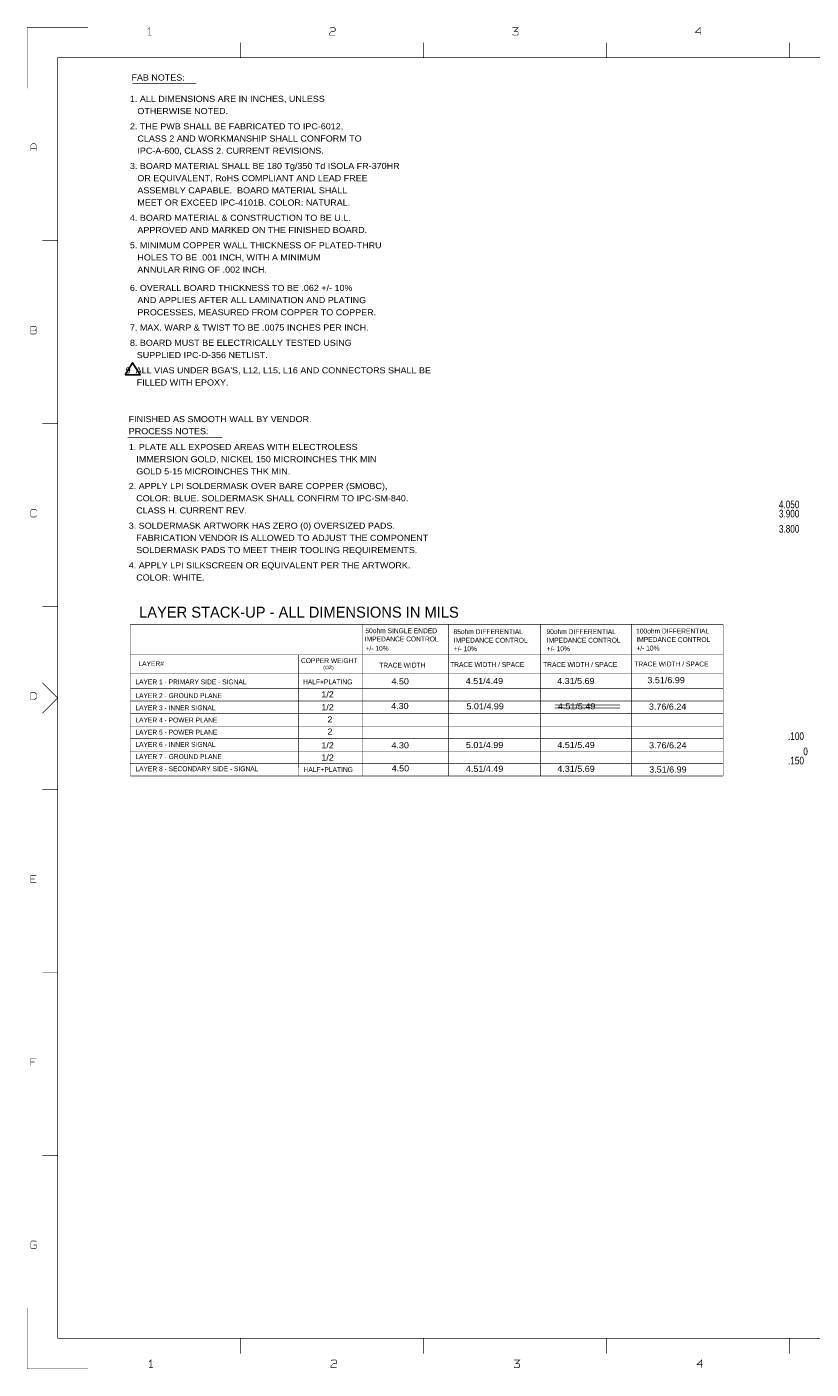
# Model space of a CAD drawing. Extents: x -13980 to 19530, y -9980 to 12032.
# Tile 1 of 8: x -13980 to -1117, y -9980 to 12032. Entities that reach past the tile are written whole.
import ezdxf

# ---------------------------------------------------------------- set-up
doc = ezdxf.new("R2010")
doc.units = 0
doc.header["$MEASUREMENT"] = 0
doc.layers.add('1', color=6, linetype='CONTINUOUS')

msp = doc.modelspace()

# ---------------------------------------------------------------- linework, layer by layer
at = {"layer": '1'}
for points, const_width in [([(-12975, 12025), (-13975, 12025), (-13975, 11025)], 10), ([(-11968, 11896), (-11968, 12020), (-11999, 11989)], 10), ([(-11937, 11896), (-11999, 11896)], 10), ([(-9015, 12004), (-8999, 12020), (-8937, 12020), (-8922, 12004), (-8922, 11973), (-8937, 11958), (-8984, 11958), (-9015, 11927), (-9015, 11896), (-8922, 11896)], 10), ([(-6015, 11911), (-5999, 11896), (-5937, 11896), (-5922, 11911), (-5922, 11942), (-5937, 11958), (-5984, 11958), (-5922, 12020), (-6015, 12020)], 10), ([(-2922, 11942), (-3015, 11942), (-2937, 12020), (-2937, 11896)], 10), ([(-10475, 11775), (-10475, 11525)], 10), ([(-7475, 11525), (-7475, 11775)], 10), ([(-4475, 11775), (-4475, 11525)], 10), ([(-1475, 11525), (-1475, 11775)], 10), ([(-13475, -9475), (-13475, 11525), (19025, 11525)], 10), ([(-12250, 11100), (-11200, 11100)], 8), ([(-13915, 9996), (-13915, 10089), (-13884, 10120), (-13853, 10120), (-13822, 10089), (-13822, 9996)], 10), ([(-13822, 10042), (-13915, 10042)], 10), ([(-13725, 8525), (-13475, 8525)], 10), ([(-13837, 7058), (-13915, 7058)], 10), ([(-13475, 5525), (-13725, 5525)], 10), ([(-12325, 5300), (-10775, 5300)], 8), ([(-13822, 4089), (-13822, 4104), (-13837, 4120), (-13899, 4120), (-13915, 4104), (-13915, 4011), (-13899, 3996), (-13837, 3996), (-13822, 4011), (-13822, 4027)], 10), ([(-13725, 2525), (-13475, 2525)], 10), ([(-12285, -250), (-12285, 2235)], 9.8), ([(-12283.8, 2233.8), (-2563.8, 2233.8)], 9.8), ([(-8480, 2235), (-8480, -250)], 9.8), ([(-7060, 2235), (-7060, -250)], 9.8), ([(-5560, 2235), (-5560, -250)], 9.8), ([(-4060, 2235), (-4060, -250)], 9.8), ([(-2560, 2235), (-2560, -250)], 9.8), ([(-12283.8, 1733.8), (-2563.8, 1733.8)], 9.8), ([(-9527.5, 1734), (-9525, -250)], 9.8), ([(-12283.8, 1433.8), (-2563.8, 1433.8)], 9.8), ([(-13725, 1275), (-13475, 1025), (-13725, 775)], 10), ([(-12279.1, 1178.6), (-2563.5, 1179)], 9.8), ([(-12279.1, 978.6), (-2563.5, 979)], 9.8), ([(-5325, 925), (-4250, 925)], 5), ([(-5325, 900), (-4250, 900)], 5), ([(-12279.1, 773.9), (-2563.5, 774)], 9.8), ([(-5325, 875), (-4250, 875)], 5), ([(-5325, 850), (-4250, 850)], 5), ([(-12283.8, 563.7), (-2563.8, 563.7)], 9.8), ([(-12279.1, 358.9), (-2563.5, 359)], 9.8), ([(-12283.8, 148.7), (-2563.8, 148.7)], 9.8), ([(-12283.8, -51.3), (-2563.8, -51.3)], 9.8), ([(-12283.8, -251.3), (-2563.8, -251.3)], 9.8), ([(-13725, -475), (-13475, -475)], 10), ([(-13822, -2004), (-13915, -2004), (-13915, -1880), (-13822, -1880)], 10), ([(-13915, -1942), (-13853, -1942)], 10), ([(-13475, -3475), (-13725, -3475)], 10), ([(-13822, -4880), (-13915, -4880), (-13915, -5004)], 10), ([(-13915, -4942), (-13853, -4942)], 10), ([(-13725, -6475), (-13475, -6475)], 10), ([(-13822, -7896), (-13837, -7880), (-13899, -7880), (-13915, -7896), (-13915, -7989), (-13899, -8004), (-13837, -8004), (-13822, -7989), (-13822, -7942), (-13868, -7942)], 10), ([(-12975, -9975), (-13975, -9975), (-13975, -8975)], 10), ([(19025, -9475), (-13475, -9475)], 10), ([(-10475, -9475), (-10475, -9725)], 10), ([(-7475, -9725), (-7475, -9475)], 10), ([(-4475, -9475), (-4475, -9725)], 10), ([(-1475, -9725), (-1475, -9475)], 10), ([(-11974, -9861), (-11943, -9830), (-11943, -9954)], 10), ([(-8897, -9954), (-8990, -9954), (-8990, -9923), (-8959, -9892), (-8912, -9892), (-8897, -9877), (-8897, -9846), (-8912, -9830), (-8974, -9830), (-8990, -9846)], 10), ([(-5990, -9830), (-5897, -9830), (-5959, -9892), (-5912, -9892), (-5897, -9908), (-5897, -9939), (-5912, -9954), (-5974, -9954), (-5990, -9939)], 10), ([(-2912, -9954), (-2912, -9830), (-2990, -9908), (-2897, -9908)], 10), ([(-11974, -9954), (-11912, -9954)], 10)]:
    msp.add_lwpolyline(points, dxfattribs=dict(at, const_width=const_width))
at = {"layer": '1', "const_width": 10}
for points in [[(-13915, 6996), (-13837, 6996), (-13822, 7011), (-13822, 7042), (-13837, 7058), (-13822, 7073), (-13822, 7104), (-13837, 7120), (-13915, 7120), (-13915, 7058)], [(-13915, 996), (-13853, 996), (-13822, 1027), (-13822, 1089), (-13853, 1120), (-13915, 1120)]]:
    msp.add_lwpolyline(points, close=True, dxfattribs=at)
at = {"layer": '1'}
msp.add_lwpolyline([(-12370, 6325), (-12245, 6525), (-12120, 6325)], close=True, dxfattribs=at)

# ---------------------------------------------------------------- texts
for s, height, width, p in [('FAB NOTES:', 100, 1.1, (-12264.5, 11151)), ('1. ALL DIMENSIONS ARE IN INCHES, UNLESS', 100, 1.1, (-12289.5, 10801)), ('   OTHERWISE NOTED.', 100, 1.1, (-12289.5, 10601)), ('2. THE PWB SHALL BE FABRICATED TO IPC-6012,', 100, 1.1, (-12289.5, 10351)), ('   CLASS 2 AND WORKMANSHIP SHALL CONFORM TO', 100, 1.1, (-12289.5, 10151)), ('   IPC-A-600, CLASS 2. CURRENT REVISIONS.', 100, 1.1, (-12289.5, 9951)), ('3. BOARD MATERIAL SHALL BE 180 Tg/350 Td ISOLA FR-370HR', 100, 1.1, (-12289.5, 9701)), ('   OR EQUIVALENT, RoHS COMPLIANT AND LEAD FREE', 100, 1.1, (-12289.5, 9501)), ('   ASSEMBLY CAPABLE.  BOARD MATERIAL SHALL', 100, 1.1, (-12289.5, 9301)), ('   MEET OR EXCEED IPC-4101B. COLOR: NATURAL.', 100, 1.1, (-12289.5, 9101)), ('4. BOARD MATERIAL & CONSTRUCTION TO BE U.L.', 100, 1.1, (-12289.5, 8851)), ('   APPROVED AND MARKED ON THE FINISHED BOARD.', 100, 1.1, (-12289.5, 8651)), ('5. MINIMUM COPPER WALL THICKNESS OF PLATED-THRU', 100, 1.1, (-12289.5, 8401)), ('   HOLES TO BE .001 INCH, WITH A MINIMUM', 100, 1.1, (-12289.5, 8201)), ('   ANNULAR RING OF .002 INCH.', 100, 1.1, (-12289.5, 8001)), ('6. OVERALL BOARD THICKNESS TO BE .062 +/- 10%', 100, 1.1, (-12289.5, 7701)), ('   AND APPLIES AFTER ALL LAMINATION AND PLATING', 100, 1.1, (-12289.5, 7501)), ('   PROCESSES, MEASURED FROM COPPER TO COPPER.', 100, 1.1, (-12289.5, 7301)), ('7. MAX. WARP & TWIST TO BE .0075 INCHES PER INCH.', 100, 1.1, (-12289.5, 7051)), ('8. BOARD MUST BE ELECTRICALLY TESTED USING', 100, 1.1, (-12289.5, 6801)), ('   SUPPLIED IPC-D-356 NETLIST.', 100, 1.1, (-12300, 6600)), (" 9  ALL VIAS UNDER BGA'S, L12, L15, L16 AND CONNECTORS SHALL BE", 100, 1.1, (-12400, 6350)), ('   FILLED WITH EPOXY.', 100, 1.1, (-12300, 6150)), ('FINISHED AS SMOOTH WALL BY VENDOR.', 100, 1.1, (-12310, 5550)), ('PROCESS NOTES:', 100, 1.1, (-12308.5, 5352)), ('1. PLATE ALL EXPOSED AREAS WITH ELECTROLESS', 100, 1.1, (-12307.5, 5093)), ('   IMMERSION GOLD, NICKEL 150 MICROINCHES THK MIN', 100, 1.1, (-12307.5, 4893)), ('   GOLD 5-15 MICROINCHES THK MIN.', 100, 1.1, (-12307.5, 4693)), ('2. APPLY LPI SOLDERMASK OVER BARE COPPER (SMOBC),', 100, 1.1, (-12308.5, 4452)), ('   COLOR: BLUE. SOLDERMASK SHALL CONFIRM TO IPC-SM-840.', 100, 1.1, (-12308.5, 4252)), ('4.050', 125, 0.8, (-1645, 4137.5)), ('   CLASS H. CURRENT REV.', 100, 1.1, (-12308.5, 4052)), ('3.900', 125, 0.8, (-1645, 3987.5)), ('3. SOLDERMASK ARTWORK HAS ZERO (0) OVERSIZED PADS.', 100, 1.1, (-12308.5, 3802)), ('3.800', 125, 0.8, (-1645, 3737.5)), ('   FABRICATION VENDOR IS ALLOWED TO ADJUST THE COMPONENT', 100, 1.1, (-12308.5, 3602)), ('   SOLDERMASK PADS TO MEET THEIR TOOLING REQUIREMENTS.', 100, 1.1, (-12308.5, 3402)), ('4. APPLY LPI SILKSCREEN OR EQUIVALENT PER THE ARTWORK.', 100, 1.1, (-12308.5, 3152)), ('   COLOR: WHITE.', 100, 1.1, (-12308.5, 2952)), ('IMPEDANCE CONTROL', 80, 0.9375, (-8437.5, 1954)), ('50ohm SINGLE ENDED', 80, 0.9375, (-8427.5, 2089)), ('85ohm DIFFERENTIAL', 80, 0.9375, (-6982.5, 2074)), ('IMPEDANCE CONTROL', 80, 0.9375, (-6977.5, 1934)), ('90ohm DIFFERENTIAL', 80, 0.9375, (-5457.5, 2074)), ('IMPEDANCE CONTROL', 80, 0.9375, (-5452.5, 1934)), ('100ohm DIFFERENTIAL', 80, 0.9375, (-3987.5, 2084)), ('IMPEDANCE CONTROL', 80, 0.9375, (-3982.5, 1944)), ('+/- 10%', 80, 0.9375, (-8425, 1800)), ('+/- 10%', 80, 0.9375, (-6977.5, 1794)), ('+/- 10%', 80, 0.9375, (-5452.5, 1794)), ('+/- 10%', 80, 0.9375, (-3982.5, 1804)), ('LAYER#', 80, 0.9375, (-12150, 1550)), ('COPPER WEIGHT', 80, 0.9375, (-9484.1, 1598.9)), ('(OZ)', 55, 1.145455, (-9119.1, 1498.9)), ('TRACE WIDTH', 80, 0.9375, (-8200, 1525)), ('TRACE WIDTH / SPACE', 80, 0.9375, (-7037.5, 1534)), ('TRACE WIDTH / SPACE', 80, 0.9375, (-5512.5, 1534)), ('TRACE WIDTH / SPACE', 80, 0.9375, (-4017.5, 1544)), ('LAYER 1 - PRIMARY SIDE - SIGNAL', 80, 0.9375, (-12200, 1250)), ('HALF+PLATING', 80, 0.9375, (-9450, 1250)), ('4.50', 100, 1.1, (-8000, 1250)), ('4.51/4.49', 100, 1.1, (-6782.5, 1255)), ('4.31/5.69', 100, 1.1, (-5282.5, 1255)), ('3.51/6.99', 100, 1.1, (-3802.5, 1269)), ('LAYER 2 - GROUND PLANE', 80, 0.9375, (-12200, 1025)), ('1/2', 100, 1.1, (-9150, 1035)), ('LAYER 3 - INNER SIGNAL', 80, 0.9375, (-12200, 825)), ('1/2', 100, 1.1, (-9150, 825)), ('4.30', 100, 1.1, (-8005, 845)), ('5.01/4.99', 100, 1.1, (-6770, 840)), ('4.51/5.49', 100, 1.1, (-5270, 840)), ('3.76/6.24', 100, 1.1, (-3777.5, 835)), ('LAYER 4 - POWER PLANE', 80, 0.9375, (-12200, 625)), ('2', 100, 1.1, (-9050, 625)), ('LAYER 5 - POWER PLANE', 80, 0.9375, (-12200, 425)), ('2', 100, 1.1, (-9050, 425)), ('.100', 125, 0.8, (-1495, 337.5)), ('LAYER 6 - INNER SIGNAL', 80, 0.9375, (-12200, 225)), ('1/2', 100, 1.1, (-9150, 200)), ('4.30', 100, 1.1, (-8000, 200)), ('5.01/4.99', 100, 1.1, (-6779.5, 205)), ('4.51/5.49', 100, 1.1, (-5279.5, 205)), ('3.76/6.24', 100, 1.1, (-3775, 200)), ('LAYER 7 - GROUND PLANE', 80, 0.9375, (-12200, 25)), ('1/2', 100, 1.1, (-9150, 0)), ('.150', 125, 0.8, (-1495, -62.5)), ('0', 125, 0.8, (-1245, 87.5)), ('LAYER 8 - SECONDARY SIDE - SIGNAL', 80, 0.9375, (-12200, -175)), ('HALF+PLATING', 80, 0.9375, (-9441.5, -188)), ('4.50', 100, 1.1, (-7996.5, -178)), ('4.51/4.49', 100, 1.1, (-6779.5, -185)), ('4.31/5.69', 100, 1.1, (-5279.5, -185)), ('3.51/6.99', 100, 1.1, (-3772.5, -196))]:
    msp.add_text(s, height=height, dxfattribs=dict(at, width=width)).set_placement(p)
msp.add_text('LAYER STACK-UP - ALL DIMENSIONS IN MILS', height=180, dxfattribs=at).set_placement((-12139, 2343.6))

doc.saveas('drawing.dxf')
